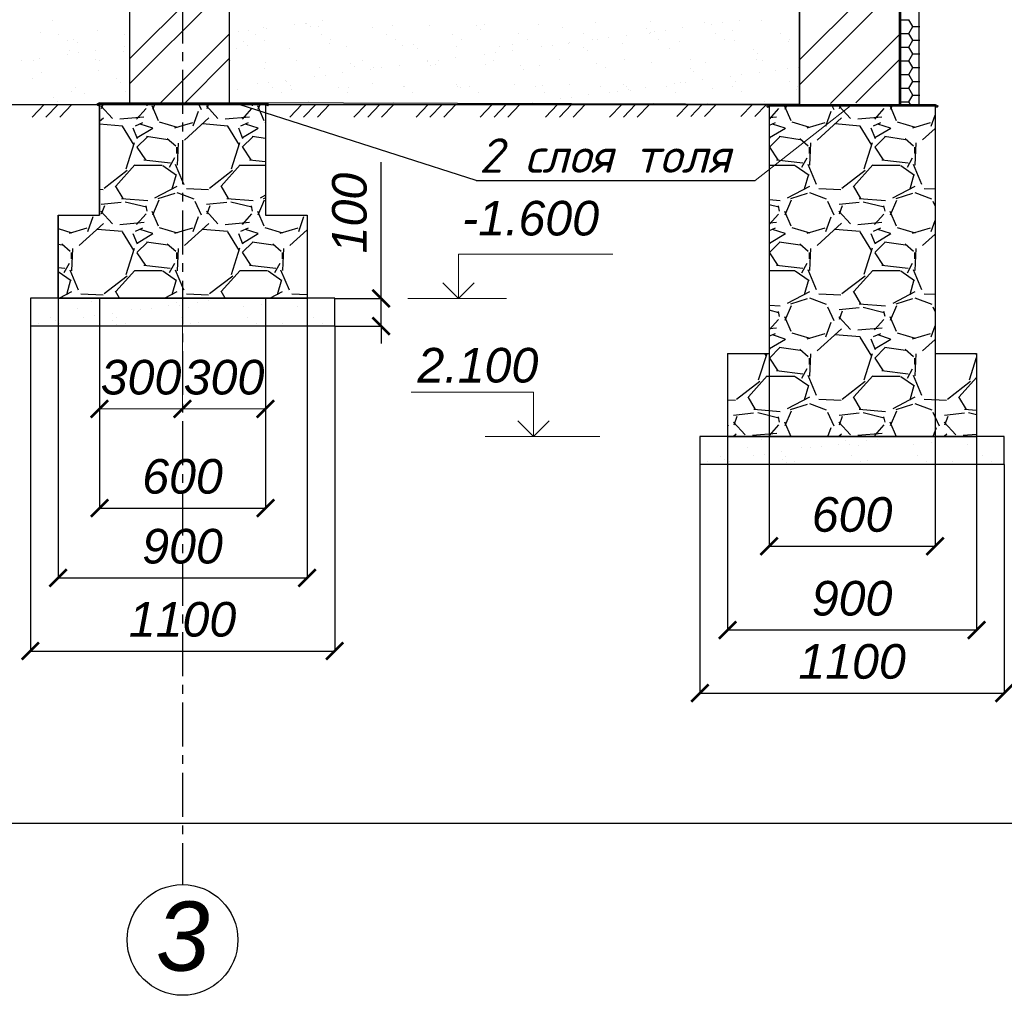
# Model space of a CAD drawing. Header units: millimetres. Extents: x 84778 to 227326, y -44398 to 146312.
# Tile 40 of 67: x 196274 to 203392, y -15840 to -8789. Entities that reach past the tile are written whole.
import ezdxf

# ---------------------------------------------------------------- set-up
doc = ezdxf.new("R2010")
doc.units = ezdxf.units.MM
doc.header["$LTSCALE"] = 10
doc.linetypes.add('CENTER', pattern=[50.8, 31.75, -6.35, 6.35, -6.35])
doc.linetypes.add('DASHED', pattern=[19.05, 12.7, -6.35])
for name, color, linetype in [('Осевая', 7, 'CENTER'), ('Размерная', 7, 'Continuous'), ('Текст', 7, 'Continuous'), ('Штриховка', 7, 'DASHED')]:
    doc.layers.add(name, color=color, linetype=linetype)
for name, color, linetype, lineweight in [('Основная', 7, 'Continuous', 30), ('основной', 7, 'Continuous', 30), ('Тонкая', 7, 'Continuous', 25)]:
    doc.layers.add(name, color=color, linetype=linetype, lineweight=lineweight)
doc.styles.add('Isocpeur', font='isocpeui.ttf')
doc.styles.add('STIL 888', font='ARIALI.TTF')

# ---------------------------------------------------------------- blocks, each defined once
blk = doc.blocks.new('_ArchTick')
at = {"color": 0, "linetype": 'ByBlock', "const_width": 0.15}
blk.add_lwpolyline([(-0.5, -0.5), (0.5, 0.5)], dxfattribs=at)

msp = doc.modelspace()

# ---------------------------------------------------------------- hatches: boundary and pattern name
at = {"layer": 'Тонкая', "linetype": 'Continuous', "ltscale": 1000}
msp.add_hatch(color=256, dxfattribs=at).paths.add_polyline_path([(202643.6, -5515.4), (202631.6, -5515.4), (202631.6, -9401.4), (202643.6, -9401.4)])
at = {"layer": 'Тонкая', "linetype": 'DASHED', "ltscale": 1000}
h = msp.add_hatch(color=256, dxfattribs=at)
h.paths.add_polyline_path([(198051.6, -9389.4), (196851.6, -9389.4), (196851.6, -9401.4), (198051.6, -9401.4)])
h.paths.add_polyline_path([(196851.6, -9389.4), (196833.2, -9399.9), (196838.9, -9409.8), (196851.6, -9401.4)])
h.paths.add_polyline_path([(198072.3, -9399), (198051.6, -9389.4), (198051.6, -9401.4), (198066.7, -9411)])
h = msp.add_hatch(color=256, dxfattribs=at)
h.paths.add_polyline_path([(202891.6, -9401.4), (201691.6, -9401.4), (201691.6, -9413.4), (202891.6, -9413.4)])
h.paths.add_polyline_path([(201691.6, -9401.4), (201673.2, -9411.9), (201678.9, -9421.8), (201691.6, -9413.4)])
h.paths.add_polyline_path([(202912.3, -9411), (202891.6, -9401.4), (202891.6, -9413.4), (202906.7, -9423)])

# ---------------------------------------------------------------- linework, layer by layer
at = {"lineweight": 20}
msp.add_line((202291.6, -9401.4), (201591.9, -9952.1), dxfattribs=at)
at = {"layer": 'Осевая'}
msp.add_line((197451.6, 13708.5), (197451.6, -15039.6), dxfattribs=at)
at = {"layer": 'Основная', "ltscale": 50}
for p, q in [((196851.6, -9401.4), (198051.6, -9401.4)), ((201691.6, -9401.4), (202891.6, -9401.4))]:
    msp.add_line(p, q, dxfattribs=at)
at = {"layer": 'основной', "ltscale": 50}
for p, q in [((201911.6, -9401.4), (201911.6, -4875.4)), ((202777.6, -9401.4), (202777.6, -5515.4)), ((197791.6, -9401.4), (197791.6, -7601.4)), ((197071.6, -9401.4), (197071.6, -7720.8)), ((189651.6, -9401.4), (196851.6, -9401.4)), ((198051.6, -9401.4), (201691.6, -9401.4))]:
    msp.add_line(p, q, dxfattribs=at)
at = {"layer": 'основной', "linetype": 'Continuous', "ltscale": 1000}
msp.add_line((202631.6, -4875.4), (202631.6, -9401.4), dxfattribs=at)
at = {"layer": 'основной', "ltscale": 1000}
for p, q in [((196851.6, -9401.4), (196851.6, -10201.4)), ((198051.6, -9401.4), (198051.6, -10201.4)), ((196551.6, -10201.4), (196551.6, -10802)), ((196551.6, -10201.4), (196851.6, -10201.4)), ((198051.6, -10201.4), (198351.6, -10201.4)), ((198351.6, -10201.4), (198351.6, -10802)), ((196551.6, -10802), (198351.6, -10802)), ((196851.6, -10801.4), (196851.6, -10802)), ((198051.6, -10801.4), (198051.6, -10802))]:
    msp.add_line(p, q, dxfattribs=at)
at = {"layer": 'основной', "linetype": 'Continuous'}
for p, q in [((201691.6, -9401.4), (201691.6, -11201.4)), ((202891.6, -9401.4), (202891.6, -11201.4)), ((201391.6, -11201.4), (201391.6, -11801.4)), ((201391.6, -11201.4), (201691.6, -11201.4)), ((202891.6, -11201.4), (203191.6, -11201.4)), ((203191.6, -11201.4), (203191.6, -11802)), ((201391.6, -11801.4), (203191.6, -11801.4))]:
    msp.add_line(p, q, dxfattribs=at)
at = {"layer": 'Размерная', "ltscale": 1000}
for p, q in [((198886.9, -10803.9), (198886.9, -9819.6)), ((196551.6, -10803.3), (196551.6, -12824.8)), ((198351.6, -10803.3), (198351.6, -12824.8)), ((198552.2, -10803.9), (198888.1, -10803.9)), ((198886.9, -11003.3), (198886.9, -10803.9)), ((196351.6, -11003.3), (196351.6, -13353)), ((198551.6, -11003.3), (198551.6, -13353)), ((198552.2, -11003.3), (198888.1, -11003.3)), ((198886.9, -11003.3), (198886.9, -11128.3)), ((196551.6, -12823.5), (198351.6, -12823.5)), ((196351.6, -13351.8), (198551.6, -13351.8))]:
    msp.add_line(p, q, dxfattribs=at)
at = {"layer": 'Размерная', "linetype": 'ByBlock', "lineweight": 20}
for p, q in [((199446.2, -10483.9), (200561.9, -10483.9)), ((199446.2, -10803.9), (199446.2, -10483.9)), ((199333, -10690.8), (199446.2, -10803.9)), ((199559.3, -10690.8), (199446.2, -10803.9)), ((199988.3, -11481.4), (199104.8, -11481.4)), ((199988.3, -11801.4), (199988.3, -11481.4)), ((199875.1, -11688.3), (199988.3, -11801.4)), ((200101.4, -11688.3), (199988.3, -11801.4))]:
    msp.add_line(p, q, dxfattribs=at)
at = {"layer": 'Размерная', "linetype": 'ByBlock', "lineweight": 0, "ltscale": 1000}
for p, q in [((196851.6, -10802), (196851.6, -11603.3)), ((197451.6, -10802), (197451.6, -11603.3)), ((197451.6, -10803.3), (197451.6, -11603.3)), ((198051.6, -10803.3), (198051.6, -11603.3)), ((197451.6, -11602.1), (196851.6, -11602.1)), ((197451.6, -11602.1), (198051.6, -11602.1))]:
    msp.add_line(p, q, dxfattribs=at)
at = {"layer": 'Размерная', "linetype": 'ByBlock', "ltscale": 1000}
for p, q in [((196851.6, -10802), (196851.6, -12319.9)), ((198051.6, -10802), (198051.6, -12319.9)), ((201691.6, -11202), (201691.6, -12595.4)), ((202891.6, -11202), (202891.6, -12595.4)), ((201391.6, -11802), (201391.6, -13200.9)), ((203191.6, -11802.6), (203191.6, -13200.9)), ((201191.6, -12002.6), (201191.6, -13657.3)), ((203391.6, -12002.6), (203391.6, -13657.3)), ((196851.6, -12318.7), (198051.6, -12318.7)), ((201691.6, -12594.2), (202891.6, -12594.2)), ((201391.6, -13199.6), (203191.6, -13199.6)), ((201191.6, -13656.1), (203391.6, -13656.1))]:
    msp.add_line(p, q, dxfattribs=at)
at = {"layer": 'Размерная', "linetype": 'Continuous', "ltscale": 1000}
msp.add_line((183051.6, -14595.5), (204651.6, -14595.5), dxfattribs=at)
at = {"layer": 'Тонкая', "ltscale": 50}
msp.add_line((202643.6, -9401.4), (202643.6, -5515.4), dxfattribs=at)
at = {"layer": 'Тонкая', "color": 7, "linetype": 'Continuous', "lineweight": 0, "ltscale": 1000}
for p, q in [((197791.6, -8314.8), (197791.6, -9389.4)), ((201911.6, -9401.4), (201911.6, -8315.3)), ((197791.6, -9389.4), (201911.6, -9401.4))]:
    msp.add_line(p, q, dxfattribs=at)
at = {"layer": 'Тонкая', "linetype": 'Continuous', "ltscale": 1000}
for p, q in [((197791.6, -9389.4), (197791.6, -8314.8)), ((201911.6, -8315.3), (201911.6, -9401.4)), ((196512.3, -8792.1), (196512.3, -8792.1)), ((198262.9, -8823.5), (198262.9, -8823.5)), ((198342.2, -8813.1), (198342.2, -8813.1)), ((198350.8, -8816), (198350.8, -8816)), ((198466.1, -8796.8), (198466.1, -8796.8)), ((199634.1, -8822.5), (199634.1, -8822.5)), ((200023.9, -8824.4), (200023.9, -8824.4)), ((200435.6, -8809.6), (200435.6, -8809.6)), ((200834.5, -8804.5), (200834.5, -8804.5)), ((201224.3, -8806.4), (201224.3, -8806.4)), ((201274.9, -8821.6), (201274.9, -8821.6)), ((201354.3, -8811.1), (201354.3, -8811.1)), ((201478.2, -8794.8), (201478.2, -8794.8)), ((201635.9, -8791.5), (201635.9, -8791.5)), ((196422.8, -8878.6), (196422.8, -8878.6)), ((196834.4, -8863.7), (196834.4, -8863.7)), ((197852.6, -8877.6), (197852.6, -8877.6)), ((197932, -8867.1), (197932, -8867.1)), ((197980.3, -8895.2), (197980.3, -8895.2)), ((198034.8, -8845.7), (198034.8, -8845.7)), ((198055.9, -8850.8), (198055.9, -8850.8)), ((198378.9, -8841.8), (198378.9, -8841.8)), ((198433.7, -8840.6), (198433.7, -8840.6)), ((198454.9, -8894.3), (198454.9, -8894.3)), ((198823.5, -8842.5), (198823.5, -8842.5)), ((198929.5, -8893.5), (198929.5, -8893.5)), ((198969.6, -8829.5), (198969.6, -8829.5)), ((199235.2, -8827.6), (199235.2, -8827.6)), ((199404.1, -8892.6), (199404.1, -8892.6)), ((199579.4, -8834.7), (199579.4, -8834.7)), ((199607.5, -8860.5), (199607.5, -8860.5)), ((199878.7, -8891.7), (199878.7, -8891.7)), ((200198.2, -8848.2), (200198.2, -8848.2)), ((200353.3, -8890.9), (200353.3, -8890.9)), ((200808, -8853.5), (200808, -8853.5)), ((200827.9, -8890), (200827.9, -8890)), ((200836.1, -8879.2), (200836.1, -8879.2)), ((200864.7, -8875.6), (200864.7, -8875.6)), ((200944, -8865.1), (200944, -8865.1)), ((201067.9, -8848.8), (201067.9, -8848.8)), ((201302.5, -8889.1), (201302.5, -8889.1)), ((201426.8, -8866.9), (201426.8, -8866.9)), ((201777.1, -8888.3), (201777.1, -8888.3)), ((196556.5, -8897.8), (196556.5, -8897.8)), ((196620.8, -8938.7), (196620.8, -8938.7)), ((196664, -8931.1), (196664, -8931.1)), ((196692.1, -8956.8), (196692.1, -8956.8)), ((197031.1, -8896.9), (197031.1, -8896.9)), ((197892.6, -8949.8), (197892.6, -8949.8)), ((198044.6, -8936.1), (198044.6, -8936.1)), ((198511.4, -8963.3), (198511.4, -8963.3)), ((198519.2, -8935.3), (198519.2, -8935.3)), ((198993.8, -8934.4), (198993.8, -8934.4)), ((199468.4, -8933.5), (199468.4, -8933.5)), ((199840.2, -8965.4), (199840.2, -8965.4)), ((199943, -8932.7), (199943, -8932.7)), ((200239.1, -8960.3), (200239.1, -8960.3)), ((200247.5, -8956.9), (200247.5, -8956.9)), ((200417.6, -8931.8), (200417.6, -8931.8)), ((200454.5, -8929.6), (200454.5, -8929.6)), ((200533.8, -8919.2), (200533.8, -8919.2)), ((200628.9, -8962.2), (200628.9, -8962.2)), ((200657.7, -8902.8), (200657.7, -8902.8)), ((200892.1, -8930.9), (200892.1, -8930.9)), ((201040.5, -8947.4), (201040.5, -8947.4)), ((201366.7, -8930.1), (201366.7, -8930.1)), ((201439.5, -8942.3), (201439.5, -8942.3)), ((201829.3, -8944.2), (201829.3, -8944.2)), ((201841.3, -8929.2), (201841.3, -8929.2)), ((196637.9, -9014.5), (196637.9, -9014.5)), ((196701.3, -9029.1), (196701.3, -9029.1)), ((196825.2, -9012.8), (196825.2, -9012.8)), ((197027.8, -9016.4), (197027.8, -9016.4)), ((197032.2, -8985.6), (197032.2, -8985.6)), ((197838.3, -8996.4), (197838.3, -8996.4)), ((197920.7, -8975.5), (197920.7, -8975.5)), ((198228.2, -8998.3), (198228.2, -8998.3)), ((198639.8, -8983.5), (198639.8, -8983.5)), ((199038.7, -8978.4), (199038.7, -8978.4)), ((199121.3, -8968.5), (199121.3, -8968.5)), ((199149.4, -8994.2), (199149.4, -8994.2)), ((199428.5, -8980.3), (199428.5, -8980.3)), ((199634, -9037.6), (199634, -9037.6)), ((199713.4, -9027.2), (199713.4, -9027.2)), ((199740.1, -8982), (199740.1, -8982)), ((199837.3, -9010.9), (199837.3, -9010.9)), ((200044.3, -8983.6), (200044.3, -8983.6)), ((200123.6, -8973.2), (200123.6, -8973.2)), ((200349.9, -8987.2), (200349.9, -8987.2)), ((200378, -9013), (200378, -9013)), ((200968.7, -9000.7), (200968.7, -9000.7)), ((201578.5, -9005.9), (201578.5, -9005.9)), ((201606.6, -9031.7), (201606.6, -9031.7)), ((196291, -9083.1), (196291, -9083.1)), ((196377.6, -9087), (196377.6, -9087)), ((196414.9, -9066.8), (196414.9, -9066.8)), ((196621.9, -9039.6), (196621.9, -9039.6)), ((196824.7, -9078.3), (196824.7, -9078.3)), ((196852.1, -9086.1), (196852.1, -9086.1)), ((197801.3, -9084.4), (197801.3, -9084.4)), ((198053.3, -9097), (198053.3, -9097)), ((198275.9, -9083.5), (198275.9, -9083.5)), ((198663.1, -9102.3), (198663.1, -9102.3)), ((198750.5, -9082.7), (198750.5, -9082.7)), ((199223.8, -9091.6), (199223.8, -9091.6)), ((199225.1, -9081.8), (199225.1, -9081.8)), ((199303.1, -9081.2), (199303.1, -9081.2)), ((199427, -9064.9), (199427, -9064.9)), ((199699.7, -9080.9), (199699.7, -9080.9)), ((200174.3, -9080.1), (200174.3, -9080.1)), ((200445.2, -9103.2), (200445.2, -9103.2)), ((200648.9, -9079.2), (200648.9, -9079.2)), ((200844.1, -9098.1), (200844.1, -9098.1)), ((201123.5, -9078.3), (201123.5, -9078.3)), ((201233.9, -9100), (201233.9, -9100)), ((201598.1, -9077.5), (201598.1, -9077.5)), ((201645.5, -9085.2), (201645.5, -9085.2)), ((196432.4, -9172.2), (196432.4, -9172.2)), ((196844, -9157.4), (196844, -9157.4)), ((198044.4, -9139.3), (198044.4, -9139.3)), ((198443.3, -9134.2), (198443.3, -9134.2)), ((198606.6, -9172.9), (198606.6, -9172.9)), ((198691.2, -9128), (198691.2, -9128)), ((198813.6, -9145.6), (198813.6, -9145.6)), ((198833.1, -9136.1), (198833.1, -9136.1)), ((198892.9, -9135.2), (198892.9, -9135.2)), ((199016.8, -9118.9), (199016.8, -9118.9)), ((199244.8, -9121.3), (199244.8, -9121.3)), ((199281.9, -9115.7), (199281.9, -9115.7)), ((199643.7, -9116.2), (199643.7, -9116.2)), ((199891.8, -9121), (199891.8, -9121)), ((199919.9, -9146.7), (199919.9, -9146.7)), ((200033.5, -9118.1), (200033.5, -9118.1)), ((200510.6, -9134.4), (200510.6, -9134.4)), ((201120.4, -9139.7), (201120.4, -9139.7)), ((201148.5, -9165.4), (201148.5, -9165.4)), ((201618.7, -9170.9), (201618.7, -9170.9)), ((201739.2, -9153.2), (201739.2, -9153.2)), ((201825.7, -9143.7), (201825.7, -9143.7)), ((201905, -9133.2), (201905, -9133.2)), ((196366.5, -9212.1), (196366.5, -9212.1)), ((196976.4, -9217.3), (196976.4, -9217.3)), ((197004.5, -9243), (197004.5, -9243)), ((198072.5, -9243.2), (198072.5, -9243.2)), ((198196.4, -9226.9), (198196.4, -9226.9)), ((198205, -9236), (198205, -9236)), ((198403.4, -9199.6), (198403.4, -9199.6)), ((198482.7, -9189.2), (198482.7, -9189.2)), ((198823.8, -9249.5), (198823.8, -9249.5)), ((201005.2, -9251.7), (201005.2, -9251.7)), ((201050.1, -9241), (201050.1, -9241)), ((201084.6, -9241.2), (201084.6, -9241.2)), ((201208.5, -9224.9), (201208.5, -9224.9)), ((201415.5, -9197.7), (201415.5, -9197.7)), ((201449.1, -9235.9), (201449.1, -9235.9)), ((201494.8, -9187.2), (201494.8, -9187.2)), ((201838.9, -9237.8), (201838.9, -9237.8)), ((196647.5, -9308.1), (196647.5, -9308.1)), ((196679.6, -9279.4), (196679.6, -9279.4)), ((196743.9, -9320.3), (196743.9, -9320.3)), ((197037.4, -9310), (197037.4, -9310)), ((197847.9, -9290.1), (197847.9, -9290.1)), ((197993.1, -9253.6), (197993.1, -9253.6)), ((198103.4, -9276.8), (198103.4, -9276.8)), ((198167.7, -9317.7), (198167.7, -9317.7)), ((198233.1, -9261.8), (198233.1, -9261.8)), ((198237.8, -9292), (198237.8, -9292)), ((198578, -9275.9), (198578, -9275.9)), ((198642.3, -9316.9), (198642.3, -9316.9)), ((198649.4, -9277.1), (198649.4, -9277.1)), ((199048.3, -9272), (199048.3, -9272)), ((199052.6, -9275.1), (199052.6, -9275.1)), ((199116.8, -9316), (199116.8, -9316)), ((199433.6, -9254.7), (199433.6, -9254.7)), ((199438.1, -9273.9), (199438.1, -9273.9)), ((199461.7, -9280.5), (199461.7, -9280.5)), ((199527.2, -9274.2), (199527.2, -9274.2)), ((199591.4, -9315.2), (199591.4, -9315.2)), ((199849.8, -9259.1), (199849.8, -9259.1)), ((200001.8, -9273.4), (200001.8, -9273.4)), ((200052.4, -9268.2), (200052.4, -9268.2)), ((200066, -9314.3), (200066, -9314.3)), ((200248.7, -9254), (200248.7, -9254)), ((200476.4, -9272.5), (200476.4, -9272.5)), ((200540.6, -9313.4), (200540.6, -9313.4)), ((200595, -9305.7), (200595, -9305.7)), ((200638.5, -9255.9), (200638.5, -9255.9)), ((200662.3, -9273.4), (200662.3, -9273.4)), ((200674.3, -9295.2), (200674.3, -9295.2)), ((200690.4, -9299.2), (200690.4, -9299.2)), ((200798.2, -9278.9), (200798.2, -9278.9)), ((200951, -9271.6), (200951, -9271.6)), ((201015.2, -9312.6), (201015.2, -9312.6)), ((201281.1, -9286.9), (201281.1, -9286.9)), ((201425.6, -9270.8), (201425.6, -9270.8)), ((201489.8, -9311.7), (201489.8, -9311.7)), ((201890.9, -9292.2), (201890.9, -9292.2)), ((201900.2, -9269.9), (201900.2, -9269.9)), ((196518.2, -9351.1), (196518.2, -9351.1)), ((196546.3, -9376.8), (196546.3, -9376.8)), ((196965.7, -9388.9), (196965.7, -9388.9)), ((201911.6, -9401.4), (197791.6, -9389.4)), ((198365.7, -9383.2), (198365.7, -9383.2)), ((198975.5, -9388.5), (198975.5, -9388.5)), ((199977.8, -9386.9), (199977.8, -9386.9)), ((200184.8, -9359.7), (200184.8, -9359.7)), ((200264.1, -9349.3), (200264.1, -9349.3)), ((200388, -9332.9), (200388, -9332.9)), ((200853.7, -9391.8), (200853.7, -9391.8)), ((201243.5, -9393.7), (201243.5, -9393.7)), ((201655.1, -9378.8), (201655.1, -9378.8)), ((200454.8, -9396.9), (200454.8, -9396.9)), ((201760, -9431.3), (201691.6, -9507.3)), ((201804, -9413.4), (201848.3, -9516.6)), ((201808.1, -9436.8), (201818.2, -9413.4)), ((202101.2, -9557.7), (202139.3, -9451)), ((202146.9, -9413.4), (202158.4, -9438.5)), ((202279.3, -9502.7), (202197.4, -9413.4)), ((202200.5, -9430.1), (202206.8, -9413.4)), ((202521.9, -9431.4), (202453.4, -9507.6)), ((202566, -9413.4), (202610.2, -9516.6)), ((202570.1, -9436.9), (202580.2, -9413.4)), ((201745.2, -9494), (201691.6, -9498.6)), ((201735.2, -9534.6), (201691.6, -9553.3)), ((201855.2, -9528.3), (201984.8, -9566.4)), ((201967.5, -9570.4), (202097, -9532.3)), ((202214.4, -9498.7), (202039.1, -9658.7)), ((202507.2, -9494), (202331.9, -9509.2)), ((202497.3, -9534.6), (202443.9, -9557.5)), ((202617.2, -9528.3), (202746.7, -9566.4)), ((202729.5, -9570.4), (202859, -9532.3)), ((202863.1, -9557.8), (202891.6, -9478.2)), ((201695.1, -9641.4), (201809.4, -9572.8)), ((201808, -9573.5), (201716.5, -9543.1)), ((202350.8, -9558.2), (202167.9, -9542.9)), ((202434.9, -9696.7), (202351.1, -9559.5)), ((202427, -9571.7), (202457.5, -9647.9)), ((202457.1, -9641.4), (202571.4, -9572.8)), ((202570, -9573.5), (202478.5, -9543.1)), ((202891.6, -9576.1), (202801.3, -9658.5)), ((201691.6, -9638), (201695.5, -9647.9)), ((201769.6, -9634.6), (201693.4, -9710.8)), ((201916.4, -9656.7), (201764, -9633.9)), ((201973.7, -9702.5), (201912.7, -9649.1)), ((202378.1, -9867), (202439, -9676.5)), ((202531.6, -9634.6), (202455.4, -9710.8)), ((202678.5, -9656.7), (202526.1, -9633.9)), ((202735.6, -9702.4), (202674.6, -9649.1)), ((201694.1, -9711.5), (201755, -9802.9)), ((201983.1, -9756.5), (201983.1, -9710.8)), ((201991.3, -9680.2), (201983.6, -9840.3)), ((202456.1, -9711.5), (202517, -9802.9)), ((202745.1, -9756.5), (202745.1, -9710.8)), ((202753.3, -9680.1), (202745.6, -9840.1)), ((201745.1, -9801.1), (201935.6, -9824)), ((201929.2, -9855.5), (201967.3, -9786.9)), ((202507.2, -9801.1), (202697.7, -9824)), ((202691.1, -9855.6), (202729.2, -9787)), ((201691.6, -9840.4), (201876.5, -9840.4)), ((201881.1, -9843.3), (201980.2, -9911.9)), ((201970.5, -9833.1), (202031.4, -9977.9)), ((202218.6, -10006.8), (202386.2, -9877.3)), ((202303.6, -9991.5), (202440.7, -9839.1)), ((202440.3, -9840.4), (202638.5, -9840.4)), ((202643.2, -9843.4), (202742.2, -9912)), ((202732.4, -9833), (202793.4, -9977.7)), ((201976.4, -9907.7), (201945.9, -10014.4)), ((202738.4, -9907.7), (202707.9, -10014.4)), ((201982.6, -9994.1), (201822.6, -10077.9)), ((202051.1, -10008.1), (202211.1, -10015.7)), ((202355.4, -10081.5), (202302, -9990)), ((202744.7, -9994.1), (202584.7, -10077.9)), ((202813.1, -10008.1), (202891.6, -10011.9)), ((201772, -10098.6), (201691.6, -10092.1)), ((201772, -10098.6), (201691.6, -10092.1)), ((201808.1, -10198.9), (201853.8, -10092.2)), ((201847.8, -10081), (201969.7, -10042.9)), ((201982.8, -10038.2), (202104.7, -10083.9)), ((202112.7, -10101.4), (202158.4, -10200.4)), ((202534.1, -10098.6), (202343.6, -10083.3)), ((202534.1, -10098.6), (202343.6, -10083.3)), ((202570.1, -10198.9), (202615.8, -10092.3)), ((202609.7, -10081.1), (202731.6, -10043)), ((202744.8, -10038.2), (202866.7, -10083.9)), ((202874.7, -10101.5), (202891.6, -10137.9)), ((201762.3, -10145.1), (201691.6, -10127.4)), ((201767.7, -10173.1), (201760.1, -10135)), ((201802.6, -10172), (201848.3, -10278.7)), ((202279.4, -10264.8), (202195.6, -10173.4)), ((202342.6, -10109.8), (202197.8, -10125)), ((202200.5, -10192.1), (202223.4, -10131.1)), ((202524.3, -10145.1), (202371.9, -10107)), ((202529.7, -10173), (202522.1, -10134.9)), ((202564.5, -10171.9), (202610.3, -10278.6)), ((201759.9, -10193.4), (201691.6, -10269.3)), ((202101.2, -10319.7), (202139.3, -10213)), ((202521.9, -10193.4), (202453.3, -10269.6)), ((202863.1, -10319.9), (202891.6, -10240.2)), ((201745.7, -10255.9), (201691.6, -10260.6)), ((201735.4, -10296.6), (201691.6, -10315.3)), ((201808, -10335.5), (201716.5, -10305.1)), ((201855.4, -10290.3), (201984.9, -10328.4)), ((201967.4, -10332.4), (202096.9, -10294.3)), ((202214.6, -10260.5), (202039.3, -10420.5)), ((202350.8, -10320.2), (202167.9, -10304.9)), ((202507.7, -10255.9), (202332.4, -10271.2)), ((202497.4, -10296.6), (202444.1, -10319.4)), ((202570, -10335.5), (202478.5, -10305.1)), ((202617.3, -10290.3), (202746.9, -10328.4)), ((202729.3, -10332.4), (202858.9, -10294.3)), ((201695.1, -10403.4), (201809.4, -10334.8)), ((202434.9, -10458.7), (202351.1, -10321.5)), ((202427, -10333.7), (202457.5, -10409.9)), ((202457.2, -10403.4), (202571.5, -10334.8)), ((202891.6, -10338.1), (202801.5, -10420.3)), ((201691.6, -10400), (201695.5, -10409.9)), ((201769.6, -10396.6), (201693.4, -10472.8)), ((201916.3, -10418.7), (201763.9, -10395.9)), ((201973.8, -10464.6), (201912.8, -10411.2)), ((201991.3, -10442.2), (201983.6, -10602.3)), ((202378.1, -10628.9), (202439, -10438.4)), ((202531.6, -10396.6), (202455.4, -10472.8)), ((202678.3, -10418.7), (202525.9, -10395.9)), ((202735.7, -10464.5), (202674.7, -10411.2)), ((202753.3, -10442.1), (202745.6, -10602.1)), ((201694.1, -10473.5), (201755, -10564.9)), ((201983.1, -10518.5), (201983.1, -10472.8)), ((202456.1, -10473.5), (202517, -10564.9)), ((202745.1, -10518.5), (202745.1, -10472.8)), ((201691.6, -10602.4), (201876.5, -10602.4)), ((201744.9, -10563.1), (201935.4, -10585.9)), ((201929.1, -10617.6), (201967.2, -10549)), ((201970.5, -10595.2), (202031.5, -10740)), ((202303.6, -10753.5), (202440.7, -10601.1)), ((202440.3, -10602.4), (202638.5, -10602.4)), ((202507, -10563.1), (202697.5, -10585.9)), ((202691.1, -10617.7), (202729.2, -10549.1)), ((202732.4, -10595), (202793.4, -10739.8)), ((201881, -10605.3), (201980.1, -10673.9)), ((201976.4, -10669.7), (201945.9, -10776.4)), ((202218.6, -10768.8), (202386.3, -10639.3)), ((202643.1, -10605.3), (202742.2, -10673.9)), ((202738.4, -10669.7), (202707.9, -10776.4)), ((196551.6, -10802.6), (196351.6, -10802.6)), ((196351.6, -10802.6), (196351.6, -11002.6)), ((198551.6, -10802.6), (196551.6, -10802.6)), ((197762.3, -10804.2), (197762.3, -10804.2)), ((198551.6, -11002.6), (198551.6, -10802.6)), ((201982.8, -10756), (201822.8, -10839.8)), ((201847.6, -10843.1), (201969.6, -10805)), ((201982.9, -10800.2), (202104.8, -10846)), ((202051.2, -10770.1), (202211.3, -10777.7)), ((202355.4, -10843.5), (202302, -10752.1)), ((202745, -10755.9), (202584.9, -10839.7)), ((202609.6, -10843.1), (202731.5, -10805)), ((202744.8, -10800.2), (202866.8, -10845.9)), ((202813.2, -10770.1), (202891.6, -10773.8)), ((196695.5, -10879.4), (196695.5, -10879.4)), ((196795.1, -10826.2), (196795.1, -10826.2)), ((197085.3, -10881.3), (197085.3, -10881.3)), ((197148.8, -10884.9), (197148.8, -10884.9)), ((197228.1, -10874.5), (197228.1, -10874.5)), ((197352, -10858.2), (197352, -10858.2)), ((197404.9, -10831.4), (197404.9, -10831.4)), ((197433, -10857.2), (197433, -10857.2)), ((197496.9, -10866.4), (197496.9, -10866.4)), ((197559, -10830.9), (197559, -10830.9)), ((197638.4, -10820.5), (197638.4, -10820.5)), ((197895.9, -10861.4), (197895.9, -10861.4)), ((198023.7, -10844.9), (198023.7, -10844.9)), ((198285.7, -10863.2), (198285.7, -10863.2)), ((201771.8, -10860.6), (201691.6, -10854.1)), ((201771.8, -10860.6), (201691.6, -10854.1)), ((201762.3, -10907.1), (201691.6, -10889.4)), ((201808.1, -10960.9), (201853.8, -10854.2)), ((202112.7, -10863.3), (202158.4, -10962.4)), ((202342.3, -10871.8), (202197.5, -10887.1)), ((202533.8, -10860.6), (202343.3, -10845.3)), ((202533.8, -10860.6), (202343.3, -10845.3)), ((202524.3, -10907.1), (202371.9, -10869)), ((202570.1, -10961), (202615.8, -10854.3)), ((202874.7, -10863.4), (202891.6, -10899.9)), ((196497.9, -10944.5), (196497.9, -10944.5)), ((196738.6, -10938.9), (196738.6, -10938.9)), ((196817.9, -10928.5), (196817.9, -10928.5)), ((196941.8, -10912.2), (196941.8, -10912.2)), ((196972.5, -10943.6), (196972.5, -10943.6)), ((197447.1, -10942.8), (197447.1, -10942.8)), ((197921.7, -10941.9), (197921.7, -10941.9)), ((198396.3, -10941), (198396.3, -10941)), ((201759.9, -10955.4), (201691.6, -11031.3)), ((201767.7, -10935.1), (201760.1, -10897)), ((201802.6, -10934), (201848.3, -11040.7)), ((202279.4, -11026.9), (202195.6, -10935.4)), ((202200.5, -10954.1), (202223.4, -10893.2)), ((202521.9, -10955.4), (202453.3, -11031.6)), ((202529.7, -10935), (202522.1, -10896.9)), ((202564.6, -10933.9), (202610.3, -11040.6)), ((196351.6, -11002.6), (198551.6, -11002.6)), ((196407.7, -10982.5), (196407.7, -10982.5)), ((196531.6, -10966.2), (196531.6, -10966.2)), ((196562.2, -10985.4), (196562.2, -10985.4)), ((196946.8, -10965.2), (196946.8, -10965.2)), ((196974.9, -10990.9), (196974.9, -10990.9)), ((197036.8, -10984.6), (197036.8, -10984.6)), ((197511.4, -10983.7), (197511.4, -10983.7)), ((197565.6, -10978.6), (197565.6, -10978.6)), ((197986, -10982.8), (197986, -10982.8)), ((198175.4, -10983.9), (198175.4, -10983.9)), ((198460.6, -10982), (198460.6, -10982)), ((198500.9, -10999.2), (198500.9, -10999.2)), ((201746.2, -11017.9), (201691.6, -11022.6)), ((202214.8, -11022.3), (202039.5, -11182.3)), ((202101.2, -11081.8), (202139.3, -10975.1)), ((202508.2, -11017.9), (202332.9, -11033.1)), ((202863.1, -11081.9), (202891.6, -11002.2)), ((201735.5, -11058.5), (201691.6, -11077.3)), ((201695.2, -11165.4), (201809.5, -11096.8)), ((201808, -11097.5), (201716.5, -11067.1)), ((201855.5, -11052.3), (201985, -11090.4)), ((201967.3, -11094.5), (202096.8, -11056.4)), ((202350.8, -11082.2), (202168, -11066.9)), ((202434.9, -11220.7), (202351, -11083.5)), ((202427, -11095.7), (202457.5, -11171.9)), ((202497.5, -11058.5), (202444.2, -11081.4)), ((202457.2, -11165.4), (202571.5, -11096.8)), ((202570, -11097.5), (202478.5, -11067.1)), ((202617.4, -11052.3), (202747, -11090.4)), ((202729.2, -11094.5), (202858.8, -11056.4)), ((202891.6, -11100.1), (202801.7, -11182.2)), ((201691.6, -11162), (201695.5, -11171.9)), ((201769.6, -11158.6), (201693.4, -11234.8)), ((201916.2, -11180.7), (201763.8, -11157.8)), ((201973.9, -11226.7), (201912.9, -11173.3)), ((202531.6, -11158.6), (202455.4, -11234.8)), ((202678.2, -11180.7), (202525.8, -11157.8)), ((202735.8, -11226.6), (202674.8, -11173.2)), ((201616, -11391), (201676.7, -11201.4)), ((201672.8, -11220.7), (201661.1, -11201.4)), ((201694.1, -11235.5), (201755, -11326.9)), ((201983.1, -11280.5), (201983.1, -11234.8)), ((201991.3, -11204.2), (201983.6, -11364.3)), ((202378.1, -11390.9), (202439, -11200.4)), ((202456.1, -11235.5), (202517, -11326.9)), ((202745.1, -11280.5), (202745.1, -11234.8)), ((202753.3, -11204.1), (202745.6, -11364.1)), ((203140.1, -11390.8), (203191.6, -11230)), ((203191.6, -11212), (203185.1, -11201.4)), ((201929.1, -11379.6), (201967.2, -11311.1)), ((202691, -11379.8), (202729.1, -11311.2)), ((201541.6, -11515.5), (201678.7, -11363.1)), ((201678.3, -11364.4), (201876.5, -11364.4)), ((201744.7, -11325), (201935.2, -11347.9)), ((201881, -11367.3), (201980, -11435.8)), ((201970.5, -11357.3), (202031.5, -11502.1)), ((202303.6, -11515.4), (202440.7, -11363.1)), ((202440.3, -11364.4), (202638.5, -11364.4)), ((202506.8, -11325), (202697.3, -11347.9)), ((202643, -11367.3), (202742.1, -11435.9)), ((202732.5, -11357.1), (202793.4, -11501.9)), ((203065.6, -11515.4), (203191.6, -11375.5)), ((201456.7, -11530.8), (201624.3, -11401.2)), ((201976.4, -11431.7), (201945.9, -11538.4)), ((202218.7, -11530.8), (202386.3, -11401.2)), ((202738.4, -11431.7), (202707.9, -11538.4)), ((202980.8, -11530.7), (203148.4, -11401.2)), ((201593.4, -11605.5), (201540, -11514.1)), ((201983.1, -11517.9), (201823, -11601.7)), ((202355.4, -11605.5), (202302, -11514.1)), ((202745.2, -11517.8), (202585.2, -11601.6)), ((203117.4, -11605.5), (203064, -11514)), ((201391.6, -11537), (201449.4, -11539.7)), ((201847.5, -11605.1), (201969.5, -11567)), ((201982.9, -11562.3), (202104.9, -11608)), ((202051.4, -11532.1), (202211.4, -11539.7)), ((202609.5, -11605.1), (202731.4, -11567)), ((202744.9, -11562.3), (202866.8, -11608)), ((202813.4, -11532.1), (202973.4, -11539.7)), ((201580, -11633.8), (201435.2, -11649.1)), ((201438.5, -11716.1), (201461.4, -11655.1)), ((201771.6, -11622.6), (201581.1, -11607.3)), ((201771.6, -11622.6), (201581.1, -11607.3)), ((201762.3, -11669.1), (201609.9, -11631)), ((201767.7, -11697.1), (201760.1, -11659)), ((201808.1, -11722.9), (201853.8, -11616.2)), ((202112.7, -11625.3), (202158.4, -11724.3)), ((202342, -11633.8), (202197.2, -11649.1)), ((202200.5, -11716.1), (202223.4, -11655.2)), ((202533.6, -11622.6), (202343.1, -11607.3)), ((202533.6, -11622.6), (202343.1, -11607.3)), ((202524.3, -11669.1), (202371.9, -11631)), ((202529.7, -11697), (202522.1, -11658.9)), ((202570.1, -11723), (202615.8, -11616.3)), ((202874.7, -11625.4), (202920.4, -11724.4)), ((203103.9, -11633.9), (202959.1, -11649.1)), ((202962.5, -11716.2), (202985.3, -11655.2)), ((203191.6, -11614.2), (203105.1, -11607.3)), ((203191.6, -11614.2), (203105.1, -11607.3)), ((203191.6, -11645.4), (203133.9, -11631)), ((201391.6, -11713.9), (201396.3, -11724.2)), ((201517.6, -11789), (201433.7, -11697.6)), ((201759.9, -11717.4), (201691.3, -11793.6)), ((201802.6, -11696), (201847.7, -11801.4)), ((202116.3, -11801.4), (202139.2, -11737.1)), ((202279.5, -11788.9), (202195.7, -11697.5)), ((202521.8, -11717.5), (202453.3, -11793.7)), ((202564.6, -11696), (202609.7, -11801.4)), ((202878.3, -11801.4), (202901.2, -11737.3)), ((203041.4, -11788.9), (202957.6, -11697.4)), ((201391.6, -11802), (201191.6, -11802)), ((201191.6, -11802), (201191.6, -12002)), ((203391.6, -11802), (201391.6, -11802)), ((201452.8, -11784.3), (201434, -11801.4)), ((201746.7, -11779.8), (201571.4, -11795.1)), ((202215, -11784.1), (202196, -11801.4)), ((202508.7, -11779.8), (202333.4, -11795.1)), ((202602.3, -11803.5), (202602.3, -11803.5)), ((202977.1, -11784), (202958, -11801.4)), ((203191.6, -11786.7), (203095.5, -11795.1)), ((203391.6, -12002), (203391.6, -11802)), ((201535.5, -11878.8), (201535.5, -11878.8)), ((201635.1, -11825.5), (201635.1, -11825.5)), ((201925.3, -11880.6), (201925.3, -11880.6)), ((201988.8, -11884.3), (201988.8, -11884.3)), ((202068.1, -11873.9), (202068.1, -11873.9)), ((202192, -11857.5), (202192, -11857.5)), ((202244.9, -11830.8), (202244.9, -11830.8)), ((202273, -11856.5), (202273, -11856.5)), ((202336.9, -11865.8), (202336.9, -11865.8)), ((202399, -11830.3), (202399, -11830.3)), ((202478.4, -11819.8), (202478.4, -11819.8)), ((202735.9, -11860.7), (202735.9, -11860.7)), ((202863.7, -11844.3), (202863.7, -11844.3)), ((203125.7, -11862.6), (203125.7, -11862.6)), ((201337.9, -11943.9), (201337.9, -11943.9)), ((201578.6, -11938.3), (201578.6, -11938.3)), ((201657.9, -11927.9), (201657.9, -11927.9)), ((201781.8, -11911.5), (201781.8, -11911.5)), ((201812.5, -11943), (201812.5, -11943)), ((202287.1, -11942.1), (202287.1, -11942.1)), ((202761.7, -11941.3), (202761.7, -11941.3)), ((203236.3, -11940.4), (203236.3, -11940.4)), ((201191.6, -12002), (203391.6, -12002)), ((201247.7, -11981.9), (201247.7, -11981.9)), ((201371.6, -11965.6), (201371.6, -11965.6)), ((201402.2, -11984.8), (201402.2, -11984.8)), ((201786.8, -11964.5), (201786.8, -11964.5)), ((201814.9, -11990.3), (201814.9, -11990.3)), ((201876.8, -11983.9), (201876.8, -11983.9)), ((202351.4, -11983.1), (202351.4, -11983.1)), ((202405.6, -11978), (202405.6, -11978)), ((202826, -11982.2), (202826, -11982.2)), ((203015.4, -11983.3), (203015.4, -11983.3)), ((203300.6, -11981.4), (203300.6, -11981.4)), ((203340.9, -11998.5), (203340.9, -11998.5))]:
    msp.add_line(p, q, dxfattribs=at)
at = {"layer": 'Тонкая', "ltscale": 1000}
for p, q in [((197071.6, -9070.4), (197789.4, -8352.6)), ((201911.6, -9079.8), (202631.6, -8359.8)), ((197071.6, -9250.1), (197788.8, -8532.8)), ((201911.6, -9259.4), (202631.6, -8539.4)), ((197291.4, -9389.4), (197787.8, -8893)), ((202134.4, -9395.7), (202631.6, -8898.6)), ((197471, -9389.4), (197787.3, -9073.2)), ((202318.7, -9391.1), (202631.6, -9078.2)), ((196851.6, -10201.4), (196851.6, -9401.4)), ((196851.6, -9401.4), (198051.6, -9401.4)), ((196945.8, -9503.3), (196862, -9411.8)), ((196866.6, -9429.8), (196877.3, -9401.4)), ((197188.2, -9431.1), (197119.6, -9507.3)), ((197195.8, -9411.4), (197193.8, -9401.4)), ((197230.8, -9410.4), (197276.5, -9517.1)), ((197236.3, -9436.4), (197251.4, -9401.4)), ((197529.5, -9556.9), (197567.6, -9450.2)), ((197569.3, -9401.4), (197586.2, -9437.8)), ((197707.7, -9503.2), (197623.9, -9411.8)), ((197628.6, -9429.8), (197639.3, -9401.4)), ((199574.6, -9952.1), (197860.5, -9401.4)), ((197950.2, -9431.1), (197881.6, -9507.3)), ((197957.8, -9411.3), (197955.8, -9401.4)), ((197992.7, -9410.3), (198038.4, -9517)), ((197998.3, -9436.5), (198013.3, -9401.4)), ((198051.6, -9401.4), (198051.6, -10201.4)), ((196879.1, -9499.8), (196851.6, -9525)), ((197172.9, -9494), (196997.6, -9509.2)), ((197162.9, -9534.8), (197109.6, -9557.6)), ((197283.5, -9528.3), (197413, -9566.4)), ((197451.6, -9553.9), (197525.3, -9532.2)), ((197641.3, -9499.6), (197466.1, -9659.7)), ((197934.9, -9494), (197759.7, -9509.2)), ((197925, -9534.7), (197871.6, -9557.6)), ((198045.4, -9528.3), (198051.6, -9530.1)), ((197016.8, -9558.2), (196851.6, -9544.4)), ((197100.8, -9696.6), (197017, -9559.5)), ((197093, -9571.5), (197123.4, -9647.7)), ((197123.1, -9641.4), (197237.4, -9572.8)), ((197236, -9573.5), (197144.5, -9543.1)), ((197395.7, -9570.3), (197451.6, -9553.9)), ((197778.8, -9558.2), (197595.9, -9542.9)), ((197862.8, -9696.6), (197779, -9559.5)), ((197855, -9571.5), (197885.5, -9647.7)), ((197885.1, -9641.4), (197999.4, -9572.8)), ((197998, -9573.5), (197906.5, -9543.1)), ((197043.9, -9867.6), (197104.8, -9677.1)), ((197197.6, -9634.6), (197121.4, -9710.8)), ((197344.3, -9656.7), (197191.9, -9633.8)), ((197402.2, -9702.9), (197341.2, -9649.6)), ((197805.9, -9867.5), (197866.8, -9677)), ((197959.6, -9634.6), (197883.4, -9710.8)), ((198051.6, -9648.5), (197953.9, -9633.9)), ((197122.1, -9711.5), (197183, -9802.9)), ((197411.1, -9756.5), (197411.1, -9710.8)), ((197419.2, -9680.9), (197411.6, -9841)), ((197884.1, -9711.5), (197945, -9802.9)), ((197173, -9801.1), (197363.5, -9823.9)), ((197357.6, -9854.7), (197395.7, -9786.1)), ((197935, -9801.1), (198051.6, -9815.1)), ((196884.2, -10007.1), (197051.9, -9877.5)), ((196969.6, -9991.5), (197106.7, -9839.1)), ((197106.3, -9840.4), (197304.5, -9840.4)), ((197308.8, -9843.2), (197407.9, -9911.7)), ((197398.9, -9834.2), (197451.6, -9959.2)), ((197646.3, -10007), (197813.9, -9877.5)), ((197731.6, -9991.5), (197868.7, -9839.1)), ((197868.3, -9840.4), (198051.6, -9840.4)), ((197404.4, -9907.8), (197373.9, -10014.5)), ((197451.6, -9959.2), (197459.9, -9979)), ((196851.6, -10014.5), (196877.2, -10015.7)), ((197021.4, -10081.6), (196968.1, -9990.2)), ((197409.9, -9994.5), (197249.9, -10078.3)), ((197479.2, -10008.1), (197639.2, -10015.7)), ((197783.4, -10081.6), (197730.1, -9990.2)), ((197199.9, -10098.6), (197009.4, -10083.3)), ((197199.9, -10098.6), (197009.4, -10083.3)), ((197236.3, -10198.4), (197282, -10091.8)), ((197275.9, -10081), (197397.9, -10042.9)), ((197411, -10038.3), (197451.6, -10053.5)), ((197451.6, -10053.5), (197532.9, -10084)), ((197540.4, -10100.7), (197586.1, -10199.8)), ((197962, -10098.6), (197771.5, -10083.3)), ((197962, -10098.6), (197771.5, -10083.3)), ((197998.3, -10198.5), (198044, -10091.8)), ((198051.6, -10057.6), (198012, -10078.3)), ((198037.9, -10081), (198051.6, -10076.7)), ((196945.8, -10265.3), (196862, -10173.9)), ((197008.8, -10109.8), (196864, -10125)), ((196866.6, -10191.8), (196889.5, -10130.9)), ((197190.3, -10145.1), (197037.9, -10107)), ((197195.8, -10173.4), (197188.1, -10135.3)), ((197230.8, -10172.4), (197276.5, -10279.1)), ((197707.8, -10265.3), (197623.9, -10173.8)), ((197770.8, -10109.8), (197626, -10125)), ((197628.6, -10191.9), (197651.5, -10130.9)), ((197952.3, -10145.1), (197799.9, -10107)), ((197957.8, -10173.3), (197950.1, -10135.2)), ((197992.7, -10172.3), (198038.5, -10279)), ((196551.6, -10802), (196551.6, -10201.4)), ((196551.6, -10201.4), (196851.6, -10201.4)), ((196767.5, -10318.8), (196805.6, -10212.1)), ((197188.2, -10193.1), (197119.6, -10269.3)), ((197529.5, -10318.9), (197567.6, -10212.2)), ((197950.1, -10193.2), (197881.5, -10269.4)), ((198051.6, -10201.4), (198351.6, -10201.4)), ((198291.4, -10319), (198329.5, -10212.4)), ((198351.6, -10201.4), (198351.6, -10802)), ((196551.6, -10299.2), (196651.2, -10328.5)), ((196633.6, -10332.4), (196763.2, -10294.3)), ((196879.3, -10261.6), (196704.1, -10421.6)), ((197016.8, -10320.2), (196834, -10304.9)), ((197173.4, -10255.9), (196998.1, -10271.2)), ((197163, -10296.7), (197109.7, -10319.6)), ((197236, -10335.5), (197144.5, -10305.1)), ((197283.6, -10290.4), (197413.1, -10328.5)), ((197395.6, -10332.4), (197451.6, -10315.9)), ((197451.6, -10315.9), (197525.1, -10294.3)), ((197641.5, -10261.5), (197466.3, -10421.5)), ((197778.8, -10320.2), (197596, -10304.9)), ((197935.4, -10255.9), (197760.2, -10271.2)), ((197925.1, -10296.7), (197871.8, -10319.6)), ((197998, -10335.5), (197906.5, -10305.1)), ((198045.5, -10290.4), (198175.1, -10328.5)), ((198157.6, -10332.4), (198287.1, -10294.3)), ((198351.6, -10308.9), (198228.4, -10421.3)), ((197100.8, -10458.6), (197017, -10321.5)), ((197093, -10333.5), (197123.4, -10409.7)), ((197123.1, -10403.4), (197237.4, -10334.8)), ((197862.8, -10458.6), (197779, -10321.5)), ((197855, -10333.5), (197885.5, -10409.7)), ((197885.1, -10403.4), (197999.4, -10334.8)), ((196582.2, -10418.7), (196551.6, -10414.1)), ((196640.4, -10465.1), (196579.4, -10411.7)), ((196657.2, -10443), (196649.6, -10603.1)), ((197043.9, -10629.6), (197104.8, -10439.1)), ((197197.6, -10396.6), (197121.4, -10472.8)), ((197344.2, -10418.7), (197191.8, -10395.8)), ((197402.3, -10465), (197341.3, -10411.7)), ((197419.2, -10442.9), (197411.6, -10603)), ((197805.9, -10629.5), (197866.8, -10439)), ((197959.6, -10396.6), (197883.4, -10472.8)), ((198106.2, -10418.7), (197953.8, -10395.8)), ((198164.2, -10464.9), (198103.2, -10411.6)), ((198181.3, -10442.8), (198173.6, -10602.8)), ((196649.1, -10518.5), (196649.1, -10472.8)), ((197122.1, -10473.5), (197183, -10564.9)), ((197411.1, -10518.5), (197411.1, -10472.8)), ((197884.1, -10473.5), (197945, -10564.9)), ((198173.1, -10518.5), (198173.1, -10472.8)), ((196551.6, -10579.9), (196601.3, -10585.9)), ((196595.6, -10616.7), (196633.7, -10548.1)), ((196637, -10596.5), (196698, -10741.3)), ((196969.6, -10753.5), (197106.7, -10601.1)), ((197106.3, -10602.4), (197304.5, -10602.4)), ((197172.8, -10563.1), (197363.3, -10585.9)), ((197357.5, -10616.8), (197395.6, -10548.2)), ((197399, -10596.3), (197451.6, -10721.2)), ((197731.6, -10753.5), (197868.7, -10601.1)), ((197868.3, -10602.4), (198066.5, -10602.4)), ((197934.8, -10563.1), (198125.3, -10585.9)), ((198119.5, -10616.9), (198157.6, -10548.3)), ((198160.9, -10596.1), (198221.9, -10740.9)), ((196551.6, -10608.5), (196645.7, -10673.7)), ((196642.4, -10669.8), (196611.9, -10776.5)), ((196884.3, -10769), (197051.9, -10639.5)), ((197308.7, -10605.1), (197407.8, -10673.7)), ((197404.4, -10669.8), (197373.9, -10776.5)), ((197646.3, -10769), (197814, -10639.4)), ((198070.8, -10605.1), (198169.8, -10673.7)), ((198166.4, -10669.8), (198135.9, -10776.4)), ((197451.6, -10721.2), (197459.9, -10741.1)), ((198351.6, -10802), (196551.6, -10802)), ((196648, -10756.5), (196561.1, -10802)), ((196649.1, -10800.3), (196653.6, -10802)), ((196717.3, -10770.1), (196877.3, -10777.7)), ((196997.1, -10802), (196968.1, -10752.2)), ((197410.2, -10756.4), (197323.1, -10802)), ((197411, -10800.3), (197415.6, -10802)), ((197479.3, -10770.1), (197639.3, -10777.7)), ((197759.1, -10802), (197730.1, -10752.2)), ((198172.3, -10756.3), (198085, -10802)), ((198173, -10800.3), (198177.6, -10802)), ((198241.3, -10770.1), (198351.6, -10775.4))]:
    msp.add_line(p, q, dxfattribs=at)
at = {"layer": 'Тонкая', "linetype": 'DASHED', "ltscale": 1000}
for p, q in [((196851.6, -9389.4), (196833.2, -9399.9)), ((196851.6, -9389.4), (198051.6, -9389.4)), ((196851.6, -9401.4), (196851.6, -9389.4)), ((198051.6, -9389.4), (198072.3, -9399)), ((198051.6, -9389.4), (198051.6, -9401.4)), ((196833.2, -9399.9), (196838.9, -9409.8)), ((196838.9, -9409.8), (196851.6, -9401.4)), ((198051.6, -9401.4), (196851.6, -9401.4)), ((198066.7, -9411), (198051.6, -9401.4)), ((198072.3, -9399), (198066.7, -9411)), ((201691.6, -9401.4), (201673.2, -9411.9)), ((201673.2, -9411.9), (201678.9, -9421.8)), ((201678.9, -9421.8), (201691.6, -9413.4)), ((201691.6, -9401.4), (202891.6, -9401.4)), ((201691.6, -9413.4), (201691.6, -9401.4)), ((202891.6, -9413.4), (201691.6, -9413.4)), ((202891.6, -9401.4), (202912.3, -9411)), ((202891.6, -9401.4), (202891.6, -9413.4)), ((202906.7, -9423), (202891.6, -9413.4)), ((202912.3, -9411), (202906.7, -9423))]:
    msp.add_line(p, q, dxfattribs=at)
at = {"layer": 'Тонкая'}
msp.add_line((199574.6, -9952.1), (201591.9, -9952.1), dxfattribs=at)
at = {"layer": 'Тонкая', "linetype": 'Continuous', "lineweight": 0, "ltscale": 1000}
msp.add_line((199079.4, -10803.9), (199792.6, -10803.9), dxfattribs=at)
at = {"layer": 'Тонкая', "linetype": 'ByBlock', "lineweight": 0, "ltscale": 1000}
msp.add_line((199638.6, -11801.4), (200468.1, -11801.4), dxfattribs=at)
at = {"layer": 'Тонкая', "ltscale": 50}
msp.add_circle((197451.6, -15439.6), 400, dxfattribs=at)
at = {"layer": 'Штриховка'}
for p, q in [((202646.9, -8789.2), (202702.1, -8789.2)), ((202730.6, -8838.7), (202702.1, -8789.2)), ((202646.9, -8888.2), (202702.1, -8888.2)), ((202702.1, -8888.2), (202730.6, -8838.7)), ((202730.6, -8937.7), (202702.1, -8888.2)), ((202730.7, -8838.7), (202780.6, -8838.7)), ((202702.1, -8987.2), (202730.6, -8937.7)), ((202730.7, -8937.7), (202780.6, -8937.7)), ((202646.9, -8987.2), (202702.1, -8987.2)), ((202730.6, -9036.7), (202702.1, -8987.2)), ((202702.1, -9086.2), (202730.6, -9036.7)), ((202730.7, -9036.7), (202780.6, -9036.7)), ((202646.9, -9086.2), (202702.1, -9086.2)), ((202730.6, -9135.7), (202702.1, -9086.2)), ((202702.1, -9185.2), (202730.6, -9135.7)), ((202730.7, -9135.7), (202780.6, -9135.7)), ((202646.9, -9185.2), (202702.1, -9185.2)), ((202730.6, -9234.7), (202702.1, -9185.2)), ((202702.1, -9284.2), (202730.6, -9234.7)), ((202730.7, -9234.7), (202780.6, -9234.7)), ((202646.9, -9284.2), (202702.1, -9284.2)), ((202730.6, -9333.7), (202702.1, -9284.2)), ((202646.9, -9383.1), (202702.1, -9383.1)), ((202702.1, -9383.1), (202730.6, -9333.7)), ((202712.6, -9401.4), (202702.1, -9383.1)), ((202730.7, -9333.7), (202780.6, -9333.7)), ((196451.4, -9401.4), (196358.4, -9499.1)), ((196551.4, -9401.4), (196458.4, -9499.1)), ((196651.4, -9401.4), (196558.4, -9499.1)), ((198314.7, -9401.4), (198221.7, -9499.1)), ((198414.7, -9401.4), (198321.7, -9499.1)), ((198514.7, -9401.4), (198421.7, -9499.1)), ((198778.1, -9401.4), (198685.1, -9499.1)), ((198878.1, -9401.4), (198785.1, -9499.1)), ((198978.1, -9401.4), (198885.1, -9499.1)), ((199227.3, -9401.4), (199134.3, -9499.1)), ((199327.3, -9401.4), (199234.3, -9499.1)), ((199427.3, -9401.4), (199334.3, -9499.1)), ((199690.7, -9401.4), (199597.7, -9499.1)), ((199690.7, -9401.4), (199597.7, -9499.1)), ((199790.7, -9401.4), (199697.7, -9499.1)), ((199790.7, -9401.4), (199697.7, -9499.1)), ((199890.7, -9401.4), (199797.7, -9499.1)), ((199890.7, -9401.4), (199797.7, -9499.1)), ((200163.1, -9401.4), (200070.2, -9499.1)), ((200263.1, -9401.4), (200170.2, -9499.1)), ((200363.1, -9401.4), (200270.2, -9499.1)), ((200626.5, -9401.4), (200533.5, -9499.1)), ((200726.5, -9401.4), (200633.5, -9499.1)), ((200826.5, -9401.4), (200733.5, -9499.1)), ((201108.6, -9401.4), (201024.8, -9489.5)), ((201208.6, -9401.4), (201124.8, -9489.5)), ((201308.6, -9401.4), (201224.8, -9489.5)), ((201572, -9401.4), (201488.1, -9489.5)), ((201572, -9401.4), (201488.1, -9489.5)), ((201672, -9401.4), (201588.1, -9489.5)), ((201672, -9401.4), (201588.1, -9489.5))]:
    msp.add_line(p, q, dxfattribs=at)

# ---------------------------------------------------------------- block references
at = {"layer": 'Размерная', "ltscale": 1000, "xscale": 125, "yscale": 125, "zscale": 125}
for p, rotation in [((198886.9, -10803.9), 270), ((198886.9, -11003.3), 90), ((196551.6, -12823.5), 180), ((196351.6, -13351.8), 180)]:
    msp.add_blockref('_ArchTick', p, dxfattribs=dict(at, rotation=rotation))
at = {"layer": 'Размерная', "linetype": 'ByBlock', "lineweight": 0, "ltscale": 1000, "xscale": 125, "yscale": 125, "zscale": 125, "rotation": 180}
for p in [(196851.6, -11602.1), (197451.6, -11602.1)]:
    msp.add_blockref('_ArchTick', p, dxfattribs=at)
at = {"layer": 'Размерная', "linetype": 'ByBlock', "lineweight": 0, "ltscale": 1000, "xscale": 125, "yscale": 125, "zscale": 125}
for p in [(197451.6, -11602.1), (198051.6, -11602.1)]:
    msp.add_blockref('_ArchTick', p, dxfattribs=at)
at = {"layer": 'Размерная', "linetype": 'ByBlock', "ltscale": 1000, "xscale": 125, "yscale": 125, "zscale": 125, "rotation": 180}
for p in [(196851.6, -12318.7), (201691.6, -12594.2), (201391.6, -13199.6), (201191.6, -13656.1)]:
    msp.add_blockref('_ArchTick', p, dxfattribs=at)
at = {"layer": 'Размерная', "linetype": 'ByBlock', "ltscale": 1000, "xscale": 125, "yscale": 125, "zscale": 125}
for p in [(198051.6, -12318.7), (202891.6, -12594.2), (203191.6, -13199.6), (203391.6, -13656.1)]:
    msp.add_blockref('_ArchTick', p, dxfattribs=at)
at = {"layer": 'Размерная', "ltscale": 1000, "xscale": 125, "yscale": 125, "zscale": 125}
for p in [(198351.6, -12823.5), (198551.6, -13351.8)]:
    msp.add_blockref('_ArchTick', p, dxfattribs=at)

# ---------------------------------------------------------------- texts
at = {"layer": 'Размерная', "linetype": 'ByBlock', "ltscale": 50, "style": 'STIL 888'}
for s, p in [('-1.600', (199472.5, -10348.6)), ('2.100', (199149.9, -11411.1))]:
    msp.add_text(s, height=250, dxfattribs=at).set_placement(p)
at = {"layer": 'Размерная', "ltscale": 1000, "insert": (198659.2, -10186.8), "char_height": 250, "attachment_point": 5, "rotation": 90, "style": 'STIL 888'}
msp.add_mtext('100', dxfattribs=at)
at = {"layer": 'Размерная', "linetype": 'ByBlock', "lineweight": 0, "ltscale": 1000, "char_height": 250, "attachment_point": 5, "style": 'STIL 888'}
for insert in [(197151.6, -11374.4), (197751.6, -11374.4)]:
    msp.add_mtext('300', dxfattribs=dict(at, insert=insert))
at = {"layer": 'Размерная', "linetype": 'ByBlock', "ltscale": 1000, "char_height": 250, "attachment_point": 5, "style": 'STIL 888'}
for s, insert in [('600', (197451.6, -12091)), ('600', (202291.6, -12366.5)), ('900', (202291.6, -12972)), ('1100', (202291.6, -13428.4))]:
    msp.add_mtext(s, dxfattribs=dict(at, insert=insert))
at = {"layer": 'Размерная', "ltscale": 1000, "char_height": 250, "attachment_point": 5, "style": 'STIL 888'}
for s, insert in [('900', (197451.6, -12595.9)), ('1100', (197451.6, -13124.1))]:
    msp.add_mtext(s, dxfattribs=dict(at, insert=insert))
at = {"layer": 'Текст', "ltscale": 50, "style": 'STIL 888'}
msp.add_text('3', height=500, dxfattribs=at).set_placement((197259.2, -15661.9))
at = {"layer": 'Тонкая', "style": 'Isocpeur'}
msp.add_text('2 слоя толя', height=250, dxfattribs=at).set_placement((199595.1, -9895.8))

doc.saveas('drawing.dxf')
